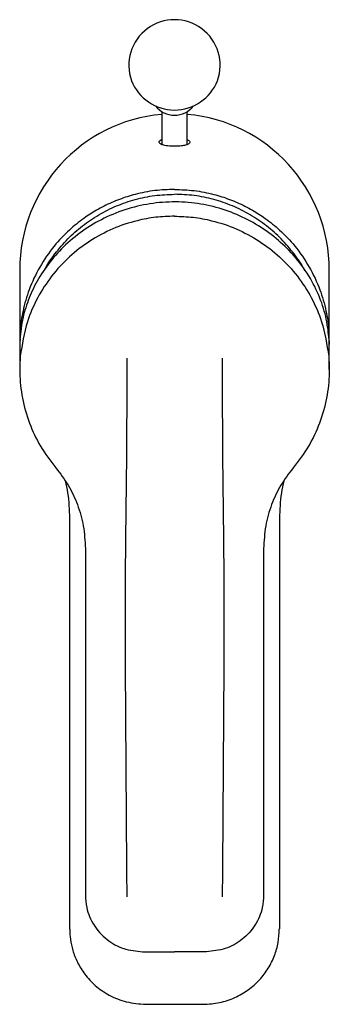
# Model space of a CAD drawing. Header units: millimetres. Extents: x 3983.934 to 3983.983, y 1748.241 to 1748.396.
import ezdxf

# ---------------------------------------------------------------- set-up
doc = ezdxf.new("R2010")
doc.units = ezdxf.units.MM
doc.layers.add('SANINDUSA', color=3, linetype='Continuous')

msp = doc.modelspace()

# ---------------------------------------------------------------- linework, layer by layer
at = {"layer": 'SANINDUSA'}
for p, q in [((3983.956404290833, 1748.381331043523), (3983.956404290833, 1748.376157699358)), ((3983.960404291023, 1748.376169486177), (3983.960404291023, 1748.381331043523)), ((3983.934104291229, 1748.356405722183), (3983.934104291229, 1748.345061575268)), ((3983.982704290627, 1748.345061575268), (3983.982704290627, 1748.356405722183)), ((3983.934104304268, 1748.345066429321), (3983.934128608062, 1748.344716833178)), ((3983.934130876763, 1748.345483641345), (3983.934107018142, 1748.344439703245)), ((3983.934136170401, 1748.345060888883), (3983.934128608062, 1748.344716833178)), ((3983.934148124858, 1748.345604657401), (3983.934136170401, 1748.345060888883)), ((3983.982660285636, 1748.345612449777), (3983.982672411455, 1748.345060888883)), ((3983.982672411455, 1748.345060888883), (3983.982679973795, 1748.344716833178)), ((3983.982697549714, 1748.344435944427), (3983.982677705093, 1748.345483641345)), ((3983.982679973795, 1748.344716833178), (3983.982704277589, 1748.345066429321)), ((3983.934104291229, 1748.344439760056), (3983.934104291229, 1748.340813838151)), ((3983.982704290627, 1748.340813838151), (3983.982704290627, 1748.344436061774)), ((3983.934196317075, 1748.34290660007), (3983.934196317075, 1748.342906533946)), ((3983.982612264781, 1748.34290660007), (3983.982612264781, 1748.342906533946)), ((3983.939754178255, 1748.325366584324), (3983.939756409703, 1748.325354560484)), ((3983.977016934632, 1748.325312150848), (3983.977066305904, 1748.325371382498)), ((3983.977054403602, 1748.325366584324), (3983.977052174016, 1748.325354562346)), ((3983.944404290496, 1748.258230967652), (3983.944404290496, 1748.258212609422)), ((3983.97240429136, 1748.258230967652), (3983.97240429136, 1748.258212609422)), ((3983.941904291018, 1748.252895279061), (3983.941989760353, 1748.252830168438)), ((3983.974904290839, 1748.252895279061), (3983.974818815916, 1748.252830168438)), ((3983.95340429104, 1748.24930468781), (3983.958404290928, 1748.249293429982)), ((3983.963404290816, 1748.24930468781), (3983.958404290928, 1748.249293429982)), ((3983.95389926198, 1748.241042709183), (3983.958432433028, 1748.241050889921)), ((3983.958376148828, 1748.241050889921), (3983.962909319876, 1748.241042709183))]:
    msp.add_line(p, q, dxfattribs=at)
for centre, radius, start, end in [((3983.958404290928, 1748.388587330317), 0.007172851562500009, 340.2958765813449, 199.7041234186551), ((3983.958404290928, 1748.388824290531), 0.007256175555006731, 201.4659121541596, 338.5340878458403), ((3983.958404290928, 1748.38452477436), 0.003767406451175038, 217.6330765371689, 322.3669234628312)]:
    msp.add_arc(centre, radius, start, end, dxfattribs=at)
for start_param, end_param in [(0.08239773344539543, 1.570796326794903), (4.712388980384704, 6.200787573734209)]:
    msp.add_ellipse((3983.958404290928, 1748.356405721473), major_axis=(0, 0.02453881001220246), ratio=0.9902680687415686, start_param=start_param, end_param=end_param, dxfattribs=at)
for points, knots in [([(3983.960404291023, 1748.37691395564), (3983.960420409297, 1748.376907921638), (3983.960824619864, 1748.376756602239), (3983.960865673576, 1748.376453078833), (3983.960604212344, 1748.376173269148), (3983.959952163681, 1748.375998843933), (3983.959465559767, 1748.375923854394), (3983.958906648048, 1748.375885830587), (3983.958603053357, 1748.375877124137), (3983.958314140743, 1748.375875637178), (3983.957990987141, 1748.375881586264), (3983.95751985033, 1748.375909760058), (3983.956911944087, 1748.375983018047), (3983.956190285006, 1748.376166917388), (3983.955920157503, 1748.376475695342), (3983.956056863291, 1748.37677610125), (3983.956398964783, 1748.376917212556), (3983.956404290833, 1748.376919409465)], [0, 0, 0, 0, 0.006425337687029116, 0.1611332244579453, 0.3294332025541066, 0.3813078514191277, 0.447554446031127, 0.4721121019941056, 0.4930232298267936, 0.4990942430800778, 0.5201692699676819, 0.5464374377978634, 0.5893302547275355, 0.6757297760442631, 0.8507456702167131, 0.9976763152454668, 1, 1, 1, 1]), ([(3983.958404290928, 1748.369092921), (3983.957377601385, 1748.369055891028), (3983.955296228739, 1748.36898082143), (3983.952824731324, 1748.368486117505), (3983.950982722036, 1748.367957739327), (3983.949752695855, 1748.367531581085), (3983.948535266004, 1748.367035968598), (3983.947334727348, 1748.366469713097), (3983.945856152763, 1748.365670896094), (3983.943993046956, 1748.364472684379), (3983.941718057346, 1748.362630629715), (3983.939326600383, 1748.360105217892), (3983.93716693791, 1748.356962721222), (3983.935540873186, 1748.353498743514), (3983.934590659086, 1748.350124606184), (3983.934178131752, 1748.347695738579), (3983.934163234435, 1748.346412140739), (3983.93416028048, 1748.346157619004)], [0, 0, 0, 0, 0.0831130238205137, 0.1684921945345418, 0.203299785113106, 0.2384706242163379, 0.274004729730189, 0.3099020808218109, 0.3461627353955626, 0.4104315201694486, 0.4896439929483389, 0.5837898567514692, 0.692856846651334, 0.799504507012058, 0.8949441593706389, 0.9791687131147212, 1, 1, 1, 1]), ([(3983.937921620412, 1748.356290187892), (3983.937934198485, 1748.356316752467), (3983.938386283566, 1748.357271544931), (3983.939613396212, 1748.358983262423), (3983.941594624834, 1748.361348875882), (3983.943919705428, 1748.363413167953), (3983.946488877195, 1748.365159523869), (3983.949277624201, 1748.366555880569), (3983.952228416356, 1748.36756479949), (3983.955290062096, 1748.368205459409), (3983.957368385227, 1748.36828537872), (3983.958404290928, 1748.368325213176)], [0, 0, 0, 0, 0.00355875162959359, 0.1279097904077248, 0.2523627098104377, 0.3763557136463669, 0.501478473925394, 0.6257825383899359, 0.7505086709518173, 0.875645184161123, 1, 1, 1, 1]), ([(3983.958404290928, 1748.369092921), (3983.959430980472, 1748.369055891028), (3983.961512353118, 1748.36898082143), (3983.963983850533, 1748.368486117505), (3983.965825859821, 1748.367957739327), (3983.967055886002, 1748.367531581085), (3983.968273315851, 1748.367035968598), (3983.969473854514, 1748.366469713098), (3983.970952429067, 1748.365670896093), (3983.97281553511, 1748.36447268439), (3983.975090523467, 1748.362630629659), (3983.977481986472, 1748.36010521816), (3983.979641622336, 1748.356962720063), (3983.981267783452, 1748.353498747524), (3983.982217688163, 1748.350124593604), (3983.982629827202, 1748.347702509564), (3983.982644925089, 1748.346425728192), (3983.982647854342, 1748.346178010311)], [0, 0, 0, 0, 0.083159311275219, 0.1685860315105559, 0.2034130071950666, 0.2386034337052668, 0.2741573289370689, 0.3100746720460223, 0.3463555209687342, 0.4106600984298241, 0.4899166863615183, 0.5841149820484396, 0.6932427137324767, 0.799949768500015, 0.8954425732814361, 0.9797140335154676, 1, 1, 1, 1]), ([(3983.978879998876, 1748.356304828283), (3983.978869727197, 1748.356326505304), (3983.978419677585, 1748.357276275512), (3983.977194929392, 1748.358983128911), (3983.975214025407, 1748.361348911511), (3983.972888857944, 1748.363413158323), (3983.970319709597, 1748.36515952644), (3983.967530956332, 1748.36655587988), (3983.964580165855, 1748.367564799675), (3983.961518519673, 1748.368205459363), (3983.959440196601, 1748.368285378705), (3983.958404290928, 1748.368325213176)], [0, 0, 0, 0, 0.002906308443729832, 0.1273387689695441, 0.2518731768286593, 0.375947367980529, 0.5011520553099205, 0.6255375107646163, 0.7503453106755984, 0.8755637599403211, 1, 1, 1, 1]), ([(3983.982677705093, 1748.345483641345), (3983.98257364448, 1748.346543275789), (3983.982362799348, 1748.348690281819), (3983.981296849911, 1748.3521093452), (3983.979577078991, 1748.355556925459), (3983.977247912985, 1748.35871312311), (3983.97440379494, 1748.361473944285), (3983.971255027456, 1748.363694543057), (3983.967743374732, 1748.365427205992), (3983.964005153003, 1748.366597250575), (3983.960049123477, 1748.367178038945), (3983.956034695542, 1748.367121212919), (3983.952033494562, 1748.366413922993), (3983.948238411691, 1748.365086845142), (3983.944705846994, 1748.363172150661), (3983.941626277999, 1748.36080154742), (3983.939017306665, 1748.358044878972), (3983.936982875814, 1748.355094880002), (3983.935499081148, 1748.352019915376), (3983.934463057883, 1748.348759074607), (3983.934247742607, 1748.346635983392), (3983.934130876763, 1748.345483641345)], [0, 0, 0, 0, 0.05535057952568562, 0.1121500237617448, 0.1676544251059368, 0.2251229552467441, 0.2754329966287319, 0.3272529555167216, 0.3767919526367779, 0.4276989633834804, 0.4784482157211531, 0.5306327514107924, 0.5819823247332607, 0.6348309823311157, 0.685929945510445, 0.7385714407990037, 0.7885266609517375, 0.8399666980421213, 0.8893101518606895, 0.9399212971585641, 1, 1, 1, 1]), ([(3983.958404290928, 1748.364879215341), (3983.95742948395, 1748.364845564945), (3983.955465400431, 1748.364777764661), (3983.952203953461, 1748.364163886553), (3983.948664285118, 1748.362988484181), (3983.945059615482, 1748.361062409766), (3983.941803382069, 1748.358544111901), (3983.939041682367, 1748.355547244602), (3983.936822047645, 1748.352101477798), (3983.934970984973, 1748.347910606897), (3983.934478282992, 1748.344727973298), (3983.934196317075, 1748.34290660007)], [0, 0, 0, 0, 0.08116077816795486, 0.1635262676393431, 0.2755969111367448, 0.3909176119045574, 0.5029882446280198, 0.6183089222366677, 0.7303796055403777, 0.8457003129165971, 1, 1, 1, 1]), ([(3983.958404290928, 1748.364879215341), (3983.959379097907, 1748.364845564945), (3983.961343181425, 1748.364777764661), (3983.964604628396, 1748.364163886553), (3983.968144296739, 1748.362988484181), (3983.971748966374, 1748.361062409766), (3983.975005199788, 1748.358544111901), (3983.97776689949, 1748.355547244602), (3983.979986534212, 1748.352101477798), (3983.981837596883, 1748.347910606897), (3983.982330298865, 1748.344727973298), (3983.982612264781, 1748.34290660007)], [0, 0, 0, 0, 0.08116077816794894, 0.1635262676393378, 0.2755969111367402, 0.3909176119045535, 0.5029882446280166, 0.6183089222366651, 0.730379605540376, 0.8457003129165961, 1, 1, 1, 1]), ([(3983.934196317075, 1748.342906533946), (3983.934148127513, 1748.342032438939), (3983.934026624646, 1748.339828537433), (3983.934431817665, 1748.336251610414), (3983.935536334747, 1748.332357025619), (3983.937273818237, 1748.328632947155), (3983.938919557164, 1748.326465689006), (3983.939754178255, 1748.325366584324)], [0, 0, 0, 0, 0.1393998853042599, 0.3514762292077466, 0.5696876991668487, 0.7817711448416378, 1, 1, 1, 1]), ([(3983.950904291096, 1748.342561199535), (3983.950904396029, 1748.337765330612), (3983.950904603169, 1748.328298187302), (3983.950682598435, 1748.314158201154), (3983.950626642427, 1748.297760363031), (3983.950759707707, 1748.278990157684), (3983.950856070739, 1748.264967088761), (3983.950904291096, 1748.25794990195)], [0, 0, 0, 0, 0.1692495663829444, 0.3341021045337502, 0.499896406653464, 0.7497466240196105, 1, 1, 1, 1]), ([(3983.965904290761, 1748.342561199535), (3983.965904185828, 1748.337765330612), (3983.965903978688, 1748.328298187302), (3983.966125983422, 1748.314158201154), (3983.96618193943, 1748.297760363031), (3983.96604887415, 1748.278990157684), (3983.965952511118, 1748.264967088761), (3983.965904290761, 1748.25794990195)], [0, 0, 0, 0, 0.1692495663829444, 0.3341021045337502, 0.499896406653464, 0.7497466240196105, 1, 1, 1, 1]), ([(3983.982612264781, 1748.342906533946), (3983.982660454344, 1748.342032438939), (3983.98278195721, 1748.339828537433), (3983.982376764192, 1748.336251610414), (3983.98127224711, 1748.332357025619), (3983.97953476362, 1748.328632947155), (3983.977889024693, 1748.326465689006), (3983.977054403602, 1748.325366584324)], [0, 0, 0, 0, 0.1393998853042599, 0.3514762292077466, 0.5696876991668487, 0.7817711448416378, 1, 1, 1, 1]), ([(3983.939742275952, 1748.325371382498), (3983.93975529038, 1748.325355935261), (3983.939771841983, 1748.325336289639), (3983.939788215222, 1748.325316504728), (3983.93979171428, 1748.325312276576)], [0, 0, 0, 0, 0.7862941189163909, 1, 1, 1, 1]), ([(3983.939789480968, 1748.325324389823), (3983.940456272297, 1748.324445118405), (3983.941809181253, 1748.322661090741), (3983.943240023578, 1748.319568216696), (3983.944218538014, 1748.316202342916), (3983.944341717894, 1748.313849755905), (3983.944404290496, 1748.312654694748)], [0, 0, 0, 0, 0.2395864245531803, 0.4861170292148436, 0.7389590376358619, 1, 1, 1, 1]), ([(3983.977019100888, 1748.325324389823), (3983.97635230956, 1748.324445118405), (3983.974999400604, 1748.322661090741), (3983.973568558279, 1748.319568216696), (3983.972590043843, 1748.316202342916), (3983.972466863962, 1748.313849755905), (3983.97240429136, 1748.312654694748)], [0, 0, 0, 0, 0.2395864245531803, 0.4861170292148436, 0.7389590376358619, 1, 1, 1, 1]), ([(3983.941234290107, 1748.323272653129), (3983.941379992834, 1748.32264819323), (3983.941828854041, 1748.320724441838), (3983.941873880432, 1748.318739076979), (3983.941904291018, 1748.317398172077)], [0, 0, 0, 0, 0.3246053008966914, 1, 1, 1, 1]), ([(3983.97557429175, 1748.323272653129), (3983.975428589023, 1748.32264819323), (3983.974979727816, 1748.320724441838), (3983.974934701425, 1748.318739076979), (3983.974904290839, 1748.317398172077)], [0, 0, 0, 0, 0.3246053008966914, 1, 1, 1, 1]), ([(3983.941904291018, 1748.317398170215), (3983.941904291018, 1748.313842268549), (3983.941904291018, 1748.306907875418), (3983.941904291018, 1748.296158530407), (3983.941904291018, 1748.285383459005), (3983.941904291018, 1748.274327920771), (3983.941904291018, 1748.263590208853), (3983.941904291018, 1748.256412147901), (3983.941904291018, 1748.252895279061)], [0, 0, 0, 0, 0.1649226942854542, 0.3216171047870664, 0.4999817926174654, 0.6666782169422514, 0.8366900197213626, 1, 1, 1, 1]), ([(3983.974904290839, 1748.317398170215), (3983.974904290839, 1748.313842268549), (3983.974904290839, 1748.306907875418), (3983.974904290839, 1748.296158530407), (3983.974904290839, 1748.285383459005), (3983.974904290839, 1748.274327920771), (3983.974904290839, 1748.263590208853), (3983.974904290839, 1748.256412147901), (3983.974904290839, 1748.252895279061)], [0, 0, 0, 0, 0.1649226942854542, 0.3216171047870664, 0.4999817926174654, 0.6666782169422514, 0.8366900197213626, 1, 1, 1, 1]), ([(3983.944404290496, 1748.312654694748), (3983.944404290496, 1748.300875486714), (3983.944404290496, 1748.282721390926), (3983.944404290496, 1748.264595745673), (3983.944404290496, 1748.258230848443)], [0, 0, 0, 0, 0.6488457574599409, 0.9999999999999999, 0.9999999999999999, 0.9999999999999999, 0.9999999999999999]), ([(3983.97240429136, 1748.312654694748), (3983.97240429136, 1748.300875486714), (3983.97240429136, 1748.282721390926), (3983.97240429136, 1748.264595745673), (3983.97240429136, 1748.258230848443)], [0, 0, 0, 0, 0.6488457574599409, 0.9999999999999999, 0.9999999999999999, 0.9999999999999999, 0.9999999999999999]), ([(3983.944404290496, 1748.258212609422), (3983.944448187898, 1748.257554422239), (3983.944558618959, 1748.255898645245), (3983.945639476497, 1748.25339450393), (3983.947675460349, 1748.251137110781), (3983.950371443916, 1748.249604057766), (3983.952393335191, 1748.249404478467), (3983.95340429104, 1748.24930468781)], [0, 0, 0, 0, 0.1416453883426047, 0.356332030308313, 0.5709709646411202, 0.7854833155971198, 0.9999999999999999, 0.9999999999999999, 0.9999999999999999, 0.9999999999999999]), ([(3983.97240429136, 1748.258212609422), (3983.972360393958, 1748.257554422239), (3983.972249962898, 1748.255898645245), (3983.97116910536, 1748.25339450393), (3983.969133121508, 1748.251137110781), (3983.966437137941, 1748.249604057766), (3983.964415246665, 1748.249404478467), (3983.963404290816, 1748.24930468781)], [0, 0, 0, 0, 0.1416453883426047, 0.356332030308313, 0.5709709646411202, 0.7854833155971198, 0.9999999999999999, 0.9999999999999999, 0.9999999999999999, 0.9999999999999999]), ([(3983.941946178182, 1748.252828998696), (3983.941968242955, 1748.252305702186), (3983.942015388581, 1748.251187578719), (3983.942405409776, 1748.249441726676), (3983.943130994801, 1748.247574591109), (3983.944299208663, 1748.245683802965), (3983.945967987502, 1748.24389004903), (3983.948165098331, 1748.242373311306), (3983.950867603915, 1748.241267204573), (3983.952865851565, 1748.241119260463), (3983.953899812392, 1748.241042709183)], [0, 0, 0, 0, 0.08461943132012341, 0.1808056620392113, 0.2880520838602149, 0.4075724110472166, 0.5380325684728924, 0.6805267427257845, 0.8346937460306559, 1, 1, 1, 1]), ([(3983.962908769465, 1748.241042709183), (3983.963772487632, 1748.241096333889), (3983.965478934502, 1748.241202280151), (3983.967883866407, 1748.242024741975), (3983.970009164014, 1748.243247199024), (3983.971785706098, 1748.244825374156), (3983.97317528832, 1748.246657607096), (3983.974150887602, 1748.248652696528), (3983.974747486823, 1748.250727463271), (3983.97482448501, 1748.252135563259), (3983.974862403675, 1748.252828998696)], [0, 0, 0, 0, 0.1381949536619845, 0.2730315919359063, 0.4033589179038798, 0.5303635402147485, 0.6533938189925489, 0.7724333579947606, 0.887932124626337, 1, 1, 1, 1])]:
    msp.add_open_spline(points, degree=3, knots=knots, dxfattribs=at)

doc.saveas('drawing.dxf')
